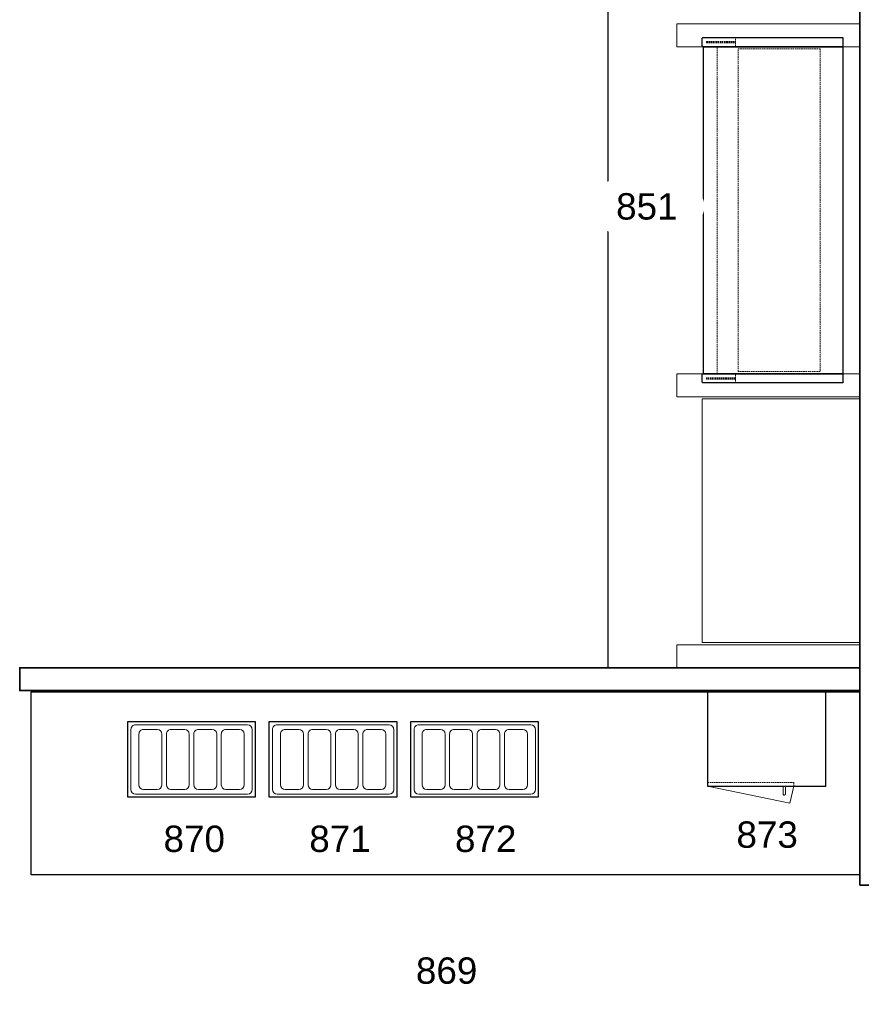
# Model space of a CAD drawing. Header units: millimetres. Extents: x 251300 to 581040, y -9130 to 111283.
# Tile 12 of 57: x 280849 to 284528, y 21641 to 25946. Entities that reach past the tile are written whole.
import ezdxf
from ezdxf.enums import TextEntityAlignment as Align

# ---------------------------------------------------------------- set-up
doc = ezdxf.new("R2010")
doc.units = ezdxf.units.MM
doc.set_wipeout_variables(frame=1)
doc.linetypes.add('HIDDEN', pattern=[9.525, 6.35, -3.175])
for name, color, linetype, lineweight in [('APPARAAT1', 2, 'Continuous', 25), ('APPARAAT2', 1, 'Continuous', 20), ('APPARAAT3', 1, 'Continuous', 18), ('APPARAAT4', 30, 'HIDDEN', 18), ('BWK MUREN', 3, 'Continuous', 35), ('POSITIENUMMER', 141, 'Continuous', 20)]:
    doc.layers.add(name, color=color, linetype=linetype, lineweight=lineweight)
doc.styles.add('PS', font='arial.ttf')
doc.styles.get("Standard").update_dxf_attribs({"font": 'arial.ttf'})

# ---------------------------------------------------------------- blocks, each defined once
blk = doc.blocks.new('wandkoeling Alaska')
at = {"layer": 'APPARAAT1'}
for points in [[(5247.4, 1869), (5277.4, 1869, 0.414214), (5282.4, 1874), (5282.4, 2484), (5242.4, 2484), (5242.4, 1874, 0.414214)], [(6717.4, 1869), (6747.4, 1869, 0.414214), (6752.4, 1874), (6752.4, 2484), (6712.4, 2484), (6712.4, 1874, 0.414214)]]:
    blk.add_lwpolyline(points, format="xyb", close=True, dxfattribs=at)
blk.add_lwpolyline([(5282.4, 1874), (6712.4, 1874), (6712.4, 2484), (5282.4, 2484)], close=True, dxfattribs=at)
at = {"layer": 'APPARAAT3', "linetype": 'HIDDEN'}
for p, q in [((5259.4, 2014.3), (5259.4, 1888.3)), ((5262.4, 2014.3), (5262.4, 1888.3)), ((5265.4, 2014.3), (5265.4, 1888.3)), ((6729.4, 1888.3), (6729.4, 2014.3)), ((6732.4, 1888.3), (6732.4, 2014.3)), ((6735.4, 1888.3), (6735.4, 2014.3)), ((5259.4, 1888.3), (5265.4, 1888.3)), ((6729.4, 1888.3), (6735.4, 1888.3))]:
    blk.add_line(p, q, dxfattribs=at)
at = {"layer": 'APPARAAT4'}
for p, q in [((6702.4, 2384), (5292.4, 2384)), ((5292.4, 2384), (5292.4, 2025.7)), ((6702.4, 2025.7), (6702.4, 2384)), ((5292.4, 2025.7), (6702.4, 2025.7)), ((5242.4, 2014.3), (5282.4, 2014.3)), ((6712.4, 2014.3), (6752.4, 2014.3)), ((5282.4, 1934), (6712.4, 1934))]:
    blk.add_line(p, q, dxfattribs=at)
blk = doc.blocks.new('Samsung CM 1069')
at = {"layer": 'APPARAAT1'}
blk.add_lwpolyline([(0, -412), (517, -412), (517, 0), (0, 0)], close=True, dxfattribs=at)
at = {"layer": 'APPARAAT2'}
blk.add_lwpolyline([(334.8, -452), (334.8, -452, 0.414214), (339.8, -447), (339.8, -412), (329.8, -412), (329.8, -447, 0.414214)], format="xyb", close=True, dxfattribs=at)
at = {"layer": 'APPARAAT3'}
for p, q in [((0, -412), (359.7, -487)), ((359.7, -487), (377.5, -412))]:
    blk.add_line(p, q, dxfattribs=at)
at = {"layer": 'APPARAAT4'}
blk.add_lwpolyline([(0, -412), (377.5, -412), (377.5, -397), (0, -397)], close=True, dxfattribs=at)
blk = doc.blocks.new('bestekbak')
at = {"layer": 'APPARAAT1'}
for p, q in [((0, -560), (0, 0)), ((0, 0), (327.3, 0)), ((327.3, 0), (327.3, -560)), ((327.3, -560), (0, -560))]:
    blk.add_line(p, q, dxfattribs=at)
at = {"layer": 'APPARAAT2'}
for p, q in [((11.7, -524.3), (11.7, -34.3)), ((31.7, -14.3), (294, -14.3)), ((314, -34.3), (314, -524.3)), ((31.7, -129.3), (31.7, -69.3)), ((274, -49.3), (51.7, -49.3)), ((294, -69.3), (294, -129.3)), ((274, -149.3), (51.7, -149.3)), ((274, -169.3), (51.7, -169.3)), ((31.7, -249.3), (31.7, -189.3)), ((294, -189.3), (294, -249.3)), ((274, -269.3), (51.7, -269.3)), ((274, -289.3), (51.7, -289.3)), ((31.7, -369.3), (31.7, -309.3)), ((294, -309.3), (294, -369.3)), ((31.7, -489.3), (31.7, -429.3)), ((274, -389.3), (51.7, -389.3)), ((274, -409.3), (51.7, -409.3)), ((294, -429.3), (294, -489.3)), ((274, -509.3), (51.7, -509.3)), ((294, -544.3), (31.7, -544.3))]:
    blk.add_line(p, q, dxfattribs=at)
for centre, start, end in [((31.7, -34.3), 90, 180), ((294, -34.3), 0, 90), ((51.7, -69.3), 90, 180), ((274, -69.3), 0, 90), ((51.7, -129.3), 180, 270), ((51.7, -189.3), 90, 180), ((274, -129.3), 270, 0), ((274, -189.3), 0, 90), ((51.7, -249.3), 180, 270), ((274, -249.3), 270, 0), ((51.7, -309.3), 90, 180), ((274, -309.3), 0, 90), ((51.7, -369.3), 180, 270), ((274, -369.3), 270, 0), ((51.7, -429.3), 90, 180), ((274, -429.3), 0, 90), ((51.7, -489.3), 180, 270), ((274, -489.3), 270, 0), ((31.7, -524.3), 180, 270), ((294, -524.3), 270, 0)]:
    blk.add_arc(centre, 20, start, end, dxfattribs=at)
blk = doc.blocks.new('POSITIENUMMER')
at = {"layer": 'POSITIENUMMER', "style": 'PS', "flags": 1}
for tag, p in [('MERK-TYPE', (-1.224, -6.807)), ('AFMETINGEN', (-1.224, -10.863)), ('OMSCHRIJVING', (-1.224, -14.793)), ('OPMERKINGEN', (-1.224, -18.976))]:
    blk.add_attdef(tag, p, '', height=2.8, dxfattribs=at)
blk.add_wipeout([(-5.032, 0.001), (-5.029, 0.106), (-5.02, 0.202), (-4.998, 0.342), (-4.966, 0.478), (-4.926, 0.603), (-4.862, 0.761), (-4.781, 0.92), (-4.688, 1.072), (-4.6, 1.196), (-4.539, 1.273), (-4.479, 1.345), (-4.425, 1.405), (-4.348, 1.485), (-4.258, 1.573), (-4.181, 1.642), (-4.07, 1.735), (-3.911, 1.856), (-3.775, 1.951), (-3.623, 2.048), (-3.493, 2.124), (-3.307, 2.224), (-3.177, 2.288), (-3.016, 2.361), (-2.86, 2.427), (-2.718, 2.483), (-2.533, 2.549), (-2.359, 2.606), (-2.167, 2.663), (-2.003, 2.706), (-1.728, 2.771), (-1.525, 2.811), (-1.37, 2.839), (-1.127, 2.875), (-0.935, 2.899), (-0.726, 2.919), (-0.515, 2.935), (-0.278, 2.946), (-0.094, 2.95), (0.17, 2.948), (0.348, 2.943), (0.58, 2.93), (0.784, 2.914), (0.995, 2.892), (1.147, 2.872), (1.319, 2.847), (1.469, 2.822), (1.678, 2.781), (1.88, 2.737), (2.014, 2.704), (2.158, 2.665), (2.373, 2.602), (2.543, 2.546), (2.655, 2.506), (2.783, 2.458), (2.908, 2.408), (3.055, 2.345), (3.209, 2.273), (3.324, 2.215), (3.461, 2.142), (3.609, 2.056), (3.735, 1.978), (3.848, 1.901), (4.004, 1.787), (4.114, 1.699), (4.209, 1.618), (4.334, 1.499), (4.434, 1.395), (4.53, 1.285), (4.622, 1.167), (4.694, 1.064), (4.769, 0.942), (4.828, 0.833), (4.891, 0.695), (4.929, 0.596), (4.967, 0.475), (4.991, 0.378), (5.018, 0.229), (5.028, 0.129), (5.031, 0.073), (5.032, 0.041), (5.031, -0.071), (5.024, -0.178), (5.024, -0.171), (5.007, -0.3), (4.965, -0.483), (4.92, -0.622), (4.875, -0.732), (4.794, -0.898), (4.743, -0.987), (4.686, -1.076), (4.619, -1.171), (4.524, -1.293), (4.443, -1.385), (4.375, -1.458), (4.277, -1.555), (4.196, -1.629), (4.046, -1.754), (3.947, -1.83), (3.834, -1.911), (3.652, -2.03), (3.518, -2.11), (3.367, -2.192), (3.229, -2.263), (3.117, -2.316), (2.93, -2.399), (2.808, -2.448), (2.671, -2.5), (2.505, -2.559), (2.263, -2.635), (2.12, -2.676), (1.901, -2.732), (1.705, -2.776), (1.55, -2.807), (1.407, -2.832), (1.278, -2.853), (1.108, -2.878), (0.845, -2.908), (0.675, -2.923), (0.464, -2.938), (0.289, -2.945), (0.095, -2.95), (-0.118, -2.949), (-0.33, -2.944), (-0.563, -2.932), (-0.834, -2.909), (-1.089, -2.88), (-1.302, -2.85), (-1.581, -2.801), (-1.83, -2.748), (-2.053, -2.694), (-2.13, -2.673), (-2.148, -2.668), (-2.406, -2.591), (-2.613, -2.521), (-2.793, -2.454), (-2.945, -2.392), (-3.084, -2.331), (-3.252, -2.251), (-3.371, -2.19), (-3.499, -2.12), (-3.641, -2.037), (-3.76, -1.961), (-3.889, -1.872), (-3.969, -1.814), (-4.082, -1.725), (-4.146, -1.672), (-4.323, -1.51), (-4.477, -1.347), (-4.552, -1.257), (-4.638, -1.145), (-4.732, -1.004), (-4.794, -0.897), (-4.858, -0.77), (-4.909, -0.648), (-4.944, -0.55), (-4.975, -0.444), (-5.01, -0.277), (-5.021, -0.193), (-5.031, -0.068)]).dxf.layer = 'POSITIENUMMER'
at = {"layer": 'POSITIENUMMER'}
blk.add_attdef('POS', text='', height=2.304, dxfattribs=at).set_placement((0, 0), align=Align.MIDDLE)

msp = doc.modelspace()

# ---------------------------------------------------------------- linework, layer by layer
at = {"layer": 'APPARAAT1'}
for points in [[(284522.1, 23112.6), (283422.1, 23112.6), (283422.1, 29963.8), (284522.1, 29963.8)], [(280898.9, 23007.4), (284522.1, 23007.4), (284522.1, 22207.4), (280898.9, 22207.4)]]:
    msp.add_lwpolyline(points, close=True, dxfattribs=at)
at = {"layer": 'APPARAAT2'}
for points in [[(284522.1, 25927.6), (283722.1, 25927.6), (283722.1, 25827.6), (284522.1, 25827.6)], [(284522.1, 24297.6), (283722.1, 24297.6), (283722.1, 24397.6), (284522.1, 24397.6)], [(284522.1, 23112.6), (283722.1, 23112.6), (283722.1, 23212.6), (284522.1, 23212.6)]]:
    msp.add_lwpolyline(points, close=True, dxfattribs=at)
at = {"layer": 'APPARAAT3'}
msp.add_lwpolyline([(284522.1, 24287.6), (283832.8, 24287.6), (283832.8, 23222.6), (284522.1, 23222.6)], close=True, dxfattribs=at)
at = {"layer": 'BWK MUREN'}
for p, q in [((284522.1, 22162.6), (284522.1, 30013.8)), ((284622.1, 22162.6), (284522.1, 22162.6))]:
    msp.add_line(p, q, dxfattribs=at)
msp.add_lwpolyline([(284522.1, 23112.6), (280848.9, 23112.6), (280848.9, 23012.6), (284522.1, 23012.6)], dxfattribs=at)

# ---------------------------------------------------------------- block references
at = {"xscale": -1, "rotation": 270}
msp.add_blockref('wandkoeling Alaska', (281963.6, 19115.2), dxfattribs=at)
msp.add_blockref('Samsung CM 1069', (283856.2, 23007.4))
ref = msp.add_blockref('POSITIENUMMER', (282715.3, 21788.6), dxfattribs=dict(xscale=-50, yscale=50, zscale=50))
ref.add_attrib('POS', '869', dxfattribs={"layer": 'POSITIENUMMER', "height": 115.2}).set_placement((282715.3, 21788.6), align=Align.MIDDLE)
at = {"layer": 'APPARAAT2', "xscale": -1, "rotation": 270}
for p in [(281879.6, 22548.7), (282498.6, 22548.7), (283117.6, 22548.7)]:
    msp.add_blockref('bestekbak', p, dxfattribs=at)

# ---------------------------------------------------------------- next in the draw order: block references
at = {"xscale": 50, "yscale": 50, "zscale": 50}
msp.add_blockref('POSITIENUMMER', (283590.5, 25129.6), dxfattribs=at).add_auto_attribs({'POS': '851'})
ref = msp.add_blockref('POSITIENUMMER', (284116.5, 22383), dxfattribs=dict(xscale=-50, yscale=50, zscale=50))
ref.add_attrib('POS', '873', dxfattribs={"layer": 'POSITIENUMMER', "height": 115.2}).set_placement((284116.5, 22383), align=Align.MIDDLE)
ref = msp.add_blockref('POSITIENUMMER', (281612, 22364.7), dxfattribs=dict(xscale=-50, yscale=50, zscale=50))
ref.add_attrib('POS', '870', dxfattribs={"layer": 'POSITIENUMMER', "height": 115.2}).set_placement((281612, 22364.7), align=Align.MIDDLE)
ref = msp.add_blockref('POSITIENUMMER', (282249.1, 22364.7), dxfattribs=dict(xscale=-50, yscale=50, zscale=50))
ref.add_attrib('POS', '871', dxfattribs={"layer": 'POSITIENUMMER', "height": 115.2}).set_placement((282249.1, 22364.7), align=Align.MIDDLE)
ref = msp.add_blockref('POSITIENUMMER', (282886.2, 22364.7), dxfattribs=dict(xscale=-50, yscale=50, zscale=50))
ref.add_attrib('POS', '872', dxfattribs={"layer": 'POSITIENUMMER', "height": 115.2}).set_placement((282886.2, 22364.7), align=Align.MIDDLE)

doc.saveas('drawing.dxf')
